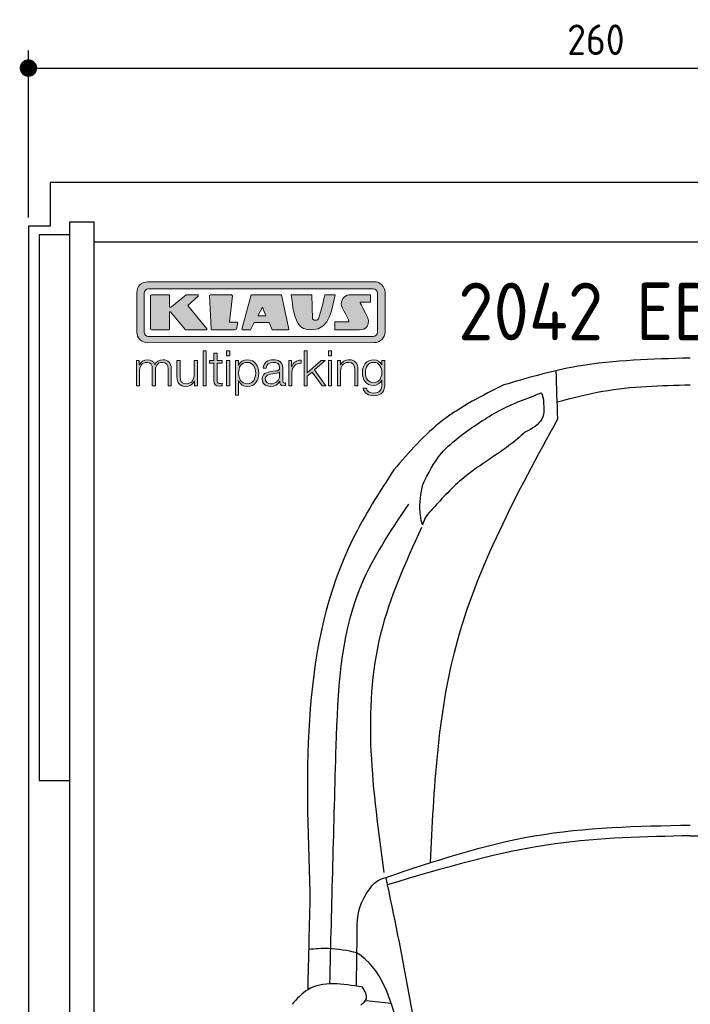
# Model space of a CAD drawing. Header units: millimetres. Extents: x -20 to 3111, y -1049 to 5673.
# Tile 3 of 4: x -20 to 1516, y 3418 to 5673. Entities that reach past the tile are written whole.
import ezdxf

# ---------------------------------------------------------------- set-up
doc = ezdxf.new("R2010")
doc.units = ezdxf.units.MM
for name, color, linetype in [('4', 3, 'Continuous'), ('5', 3, 'Continuous'), ('car', 1, 'Continuous'), ('Logo', 7, 'Continuous')]:
    doc.layers.add(name, color=color, linetype=linetype)
doc.styles.get("Standard").update_dxf_attribs({"font": 'ISOCP.SHX'})
doc.dimstyles.new('GEN-ISO', dxfattribs={"dimscale": 20, "dimtxt": 3.5, "dimasz": 2, "dimexe": 2, "dimexo": 1, "dimgap": 1.5, "dimtad": 1, "dimdec": 1, "dimdsep": 46, "dimtxsty": 'STANDARD', "dimblk": 'PUNKT', "dimcen": 2, "dimclrd": 256, "dimclre": 256, "dimclrt": 2, "dimadec": 0, "dimazin": 0, "dimtp": 0.1, "dimtm": 0.1, "dimtfac": 0.71, "dimtdec": 1, "dimtmove": 2, "dimatfit": 3, "dimldrblk": 'PUNKT', "dimfxl": 1, "dimtolj": 1, "dimarcsym": 0})

# ---------------------------------------------------------------- blocks, each defined once
blk = doc.blocks.new('PUNKT')
at = {"layer": '4', "color": 0, "linetype": 'ByBlock'}
blk.add_line((-0.5, 0), (-1, 0), dxfattribs=at)
at = {"layer": '4', "color": 0, "linetype": 'ByBlock', "const_width": 0.5}
blk.add_lwpolyline([(-0.25, 0, 1), (0.25, 0, 1)], format="xyb", close=True, dxfattribs=at)
blk = doc.blocks.new('*D7')
at = {"layer": '5', "lineweight": -2}
for p, q in [((0, 5220), (0, 5602.1)), ((2600, 5220), (2600, 5602.1)), ((40, 5562.1), (2560, 5562.1))]:
    blk.add_line(p, q, dxfattribs=at)
at = {"layer": 'DEFPOINTS', "color": 0}
for p in [(2600, 5562.1), (0, 5200), (2600, 5200)]:
    blk.add_point(p, dxfattribs=at)
at = {"layer": '5', "lineweight": -2, "xscale": 40, "yscale": 40, "zscale": 40, "rotation": 180}
blk.add_blockref('PUNKT', (0, 5562.1), dxfattribs=at)
at = {"layer": '5', "lineweight": -2, "xscale": 40, "yscale": 40, "zscale": 40}
blk.add_blockref('PUNKT', (2600, 5562.1), dxfattribs=at)
at = {"layer": '5', "color": 2, "insert": (1300, 5627.1), "char_height": 70, "attachment_point": 5}
blk.add_mtext('260', dxfattribs=at)
blk = doc.blocks.new('KLAUS')
at = {"layer": 'Logo'}
h = blk.add_hatch(color=8, dxfattribs=at)
h.dxf.hatch_style = 2
edge = h.paths.add_edge_path()
edge.add_spline(control_points=[(3.6, 29.09), (2.88, 29.09), (2.3, 28.51), (2.3, 27.8), (2.3, 27.8), (2.3, 16.11), (2.3, 16.11), (2.3, 15.39), (2.88, 14.81), (3.6, 14.81), (3.6, 14.81), (71.16, 14.81), (71.16, 14.81), (71.88, 14.81), (72.46, 15.39), (72.46, 16.11), (72.46, 16.11), (72.46, 27.8), (72.46, 27.8), (72.46, 28.51), (71.88, 29.09), (71.16, 29.09), (71.16, 29.09), (3.6, 29.09), (3.6, 29.09), (3.6, 29.09), (3.6, 29.09), (3.6, 29.09)], knot_values=[0, 0, 0, 0, 1, 1, 1, 2, 2, 2, 3, 3, 3, 4, 4, 4, 5, 5, 5, 6, 6, 6, 7, 7, 7, 8, 8, 8, 9, 9, 9, 9], degree=3, periodic=0)
edge = h.paths.add_edge_path()
edge.add_spline(control_points=[(3.35, 31.23), (3.35, 31.23), (71.47, 31.23), (71.47, 31.23), (73.26, 31.23), (74.71, 29.77), (74.71, 27.99), (74.71, 27.99), (74.71, 16.17), (74.71, 16.17), (74.71, 14.38), (73.26, 12.93), (71.47, 12.93), (71.47, 12.93), (3.35, 12.93), (3.35, 12.93), (1.56, 12.93), (0.11, 14.38), (0.11, 16.17), (0.11, 16.17), (0.11, 27.99), (0.11, 27.99), (0.11, 29.77), (1.56, 31.23), (3.35, 31.23), (3.35, 31.23), (3.35, 31.23), (3.35, 31.23)], knot_values=[0, 0, 0, 0, 1, 1, 1, 2, 2, 2, 3, 3, 3, 4, 4, 4, 5, 5, 5, 6, 6, 6, 7, 7, 7, 8, 8, 8, 9, 9, 9, 9], degree=3, periodic=0)
h = blk.add_hatch(color=8, dxfattribs=at)
h.dxf.hatch_style = 2
edge = h.paths.add_edge_path()
edge.add_spline(control_points=[(4.5, 27.33), (4.5, 27.33), (9.7, 27.33), (9.7, 27.33), (9.84, 27.33), (9.96, 27.22), (9.96, 27.08), (9.96, 27.08), (9.96, 23.69), (9.96, 23.69), (9.96, 23.69), (9.94, 23.64), (10.04, 23.59), (10.14, 23.53), (10.2, 23.57), (10.2, 23.57), (10.2, 23.57), (10.51, 23.75), (10.51, 23.75), (10.51, 23.75), (14.94, 27.33), (14.94, 27.33), (14.94, 27.33), (18.41, 27.33), (18.41, 27.33), (18.41, 27.33), (18.49, 27.33), (18.56, 27.2), (18.65, 27.04), (18.53, 26.91), (18.53, 26.91), (18.53, 26.91), (15.49, 24.11), (15.49, 24.11), (15.49, 24.11), (21.14, 17.06), (21.14, 17.06), (21.14, 17.06), (21.13, 16.91), (21.13, 16.91), (21.08, 16.84), (20.99, 16.82), (20.99, 16.82), (20.99, 16.82), (14.7, 16.82), (14.7, 16.82), (14.7, 16.82), (10.26, 22.17), (10.26, 22.17), (10.26, 22.17), (10.19, 22.24), (10.08, 22.21), (9.97, 22.18), (9.96, 22.11), (9.96, 22.11), (9.96, 22.11), (9.96, 17.08), (9.96, 17.08), (9.96, 16.94), (9.84, 16.82), (9.7, 16.82), (9.7, 16.82), (4.5, 16.82), (4.5, 16.82), (4.36, 16.82), (4.25, 16.94), (4.25, 17.08), (4.25, 17.08), (4.25, 27.08), (4.25, 27.08), (4.25, 27.22), (4.36, 27.33), (4.5, 27.33), (4.5, 27.33), (4.5, 27.33), (4.5, 27.33)], knot_values=[0, 0, 0, 0, 1, 1, 1, 2, 2, 2, 3, 3, 3, 4, 4, 4, 5, 5, 5, 6, 6, 6, 7, 7, 7, 8, 8, 8, 9, 9, 9, 10, 10, 10, 11, 11, 11, 12, 12, 12, 13, 13, 13, 14, 14, 14, 15, 15, 15, 16, 16, 16, 17, 17, 17, 18, 18, 18, 19, 19, 19, 20, 20, 20, 21, 21, 21, 22, 22, 22, 23, 23, 23, 24, 24, 24, 25, 25, 25, 25], degree=3, periodic=0)
h = blk.add_hatch(color=8, dxfattribs=at)
h.dxf.hatch_style = 2
h.paths.add_polyline_path([(22.42, 17.06), (21.97, 27.15), (22.24, 27.33), (28.55, 27.33), (28.86, 26.97), (28.01, 19.08), (30.26, 19.07), (30.44, 18.95), (30.08, 16.95), (29.49, 16.82), (22.6, 16.82)])
h = blk.add_hatch(color=8, dxfattribs=at)
h.paths.add_polyline_path([(36.52, 21.01), (38.93, 21.01), (37.87, 23.57)])
h.paths.add_polyline_path([(34.52, 27.33), (43.65, 27.33), (45.76, 16.94), (45.57, 16.82), (40.83, 16.82), (39.89, 18.95), (35.42, 18.95), (34.27, 16.82), (31.78, 16.82), (31.66, 17)])
h = blk.add_hatch(color=8, dxfattribs=at)
h.dxf.hatch_style = 2
edge = h.paths.add_edge_path()
edge.add_spline(control_points=[(52.69, 27.32), (52.69, 27.32), (52.88, 20.14), (52.88, 20.14), (53.01, 19.89), (53.2, 19.77), (53.43, 19.71), (53.91, 19.59), (54.43, 19.57), (54.64, 20.03), (55.23, 21.34), (56.27, 25.45), (56.6, 27.33), (56.6, 27.33), (59.77, 27.33), (59.77, 27.33), (58.77, 23.9), (58.56, 16.82), (52.63, 16.76), (48.72, 16.72), (48.01, 19.35), (47.27, 22.24), (46.89, 23.68), (46.54, 27.33), (46.54, 27.33), (46.54, 27.33), (52.69, 27.32), (52.69, 27.32), (52.69, 27.32), (52.69, 27.32), (52.69, 27.32)], knot_values=[0, 0, 0, 0, 1, 1, 1, 2, 2, 2, 3, 3, 3, 4, 4, 4, 5, 5, 5, 6, 6, 6, 7, 7, 7, 8, 8, 8, 9, 9, 9, 10, 10, 10, 10], degree=3, periodic=0)
h = blk.add_hatch(color=8, dxfattribs=at)
h.dxf.hatch_style = 2
edge = h.paths.add_edge_path()
edge.add_spline(control_points=[(64.46, 27.33), (64.46, 27.33), (70.31, 27.33), (70.31, 27.33), (70.31, 26.52), (70.31, 26.02), (70.31, 25.12), (70.31, 25.12), (67.3, 25.12), (67.3, 25.12), (67.24, 25.04), (67.25, 25.11), (67.25, 24.91), (67.25, 24.88), (69.73, 20.38), (69.73, 19.57), (69.73, 16.4), (67.22, 16.81), (65.9, 16.82), (65.9, 16.82), (59.59, 16.82), (59.59, 16.82), (59.59, 17.76), (59.59, 18.23), (59.59, 19.14), (59.59, 19.14), (63.75, 19.14), (63.75, 19.14), (63.82, 19.22), (63.81, 19.11), (63.81, 19.31), (63.81, 20.32), (61.58, 23.06), (61.58, 24.63), (61.58, 26.33), (62.83, 27.34), (64.46, 27.33), (64.46, 27.33), (64.46, 27.33), (64.46, 27.33)], knot_values=[0, 0, 0, 0, 1, 1, 1, 2, 2, 2, 3, 3, 3, 4, 4, 4, 5, 5, 5, 6, 6, 6, 7, 7, 7, 8, 8, 8, 9, 9, 9, 10, 10, 10, 11, 11, 11, 12, 12, 12, 13, 13, 13, 13], degree=3, periodic=0)
h = blk.add_hatch(color=30, dxfattribs=at)
h.dxf.hatch_style = 2
h.paths.add_polyline_path([(20.07, 0), (20.99, 0), (20.99, 10.45), (20.07, 10.45)])
h = blk.add_hatch(color=30, dxfattribs=at)
h.dxf.hatch_style = 2
edge = h.paths.add_edge_path()
edge.add_spline(control_points=[(24.22, 9.82), (24.22, 9.82), (23.3, 9.82), (23.3, 9.82), (23.3, 9.82), (23.3, 7.55), (23.3, 7.55), (23.3, 7.55), (21.98, 7.55), (21.98, 7.55), (21.98, 7.55), (21.98, 6.78), (21.98, 6.78), (21.98, 6.78), (23.3, 6.78), (23.3, 6.78), (23.3, 6.78), (23.3, 1.61), (23.3, 1.61), (23.28, 0.32), (23.71, -0.09), (24.94, -0.09), (25.22, -0.09), (25.48, -0.06), (25.76, -0.06), (25.76, -0.06), (25.76, 0.73), (25.76, 0.73), (25.5, 0.7), (25.23, 0.69), (24.97, 0.69), (24.31, 0.73), (24.22, 1.08), (24.22, 1.68), (24.22, 1.68), (24.22, 6.78), (24.22, 6.78), (24.22, 6.78), (25.76, 6.78), (25.76, 6.78), (25.76, 6.78), (25.76, 7.55), (25.76, 7.55), (25.76, 7.55), (24.22, 7.55), (24.22, 7.55), (24.22, 7.55), (24.22, 9.82), (24.22, 9.82), (24.22, 9.82), (24.22, 9.82), (24.22, 9.82)], knot_values=[0, 0, 0, 0, 1, 1, 1, 2, 2, 2, 3, 3, 3, 4, 4, 4, 5, 5, 5, 6, 6, 6, 7, 7, 7, 8, 8, 8, 9, 9, 9, 10, 10, 10, 11, 11, 11, 12, 12, 12, 13, 13, 13, 14, 14, 14, 15, 15, 15, 16, 16, 16, 17, 17, 17, 17], degree=3, periodic=0)
h = blk.add_hatch(color=30, dxfattribs=at)
h.paths.add_polyline_path([(27.1, 0), (28.03, 0), (28.03, 7.55), (27.1, 7.55)])
h.paths.add_polyline_path([(27.1, 8.98), (28.03, 8.98), (28.03, 10.45), (27.1, 10.45)])
h = blk.add_hatch(color=30, dxfattribs=at)
h.dxf.hatch_style = 2
h.paths.add_polyline_path([(50.4, 0), (51.32, 0), (51.32, 2.87), (52.82, 4.11), (55.8, 0), (56.96, 0), (53.52, 4.76), (56.74, 7.55), (55.51, 7.55), (51.32, 3.89), (51.32, 10.45), (50.4, 10.45)])
h = blk.add_hatch(color=30, dxfattribs=at)
h.paths.add_polyline_path([(57.74, 0), (58.66, 0), (58.66, 7.55), (57.74, 7.55)])
h.paths.add_polyline_path([(57.74, 8.98), (58.66, 8.98), (58.66, 10.45), (57.74, 10.45)])
h = blk.add_hatch(color=30, dxfattribs=at)
h.dxf.hatch_style = 2
edge = h.paths.add_edge_path()
edge.add_spline(control_points=[(0, 0), (0, 0), (0.92, 0), (0.92, 0), (0.92, 0), (0.92, 4.22), (0.92, 4.22), (0.94, 5.8), (1.58, 7), (3.18, 7), (4.35, 7), (4.77, 6.15), (4.76, 5.12), (4.76, 5.12), (4.76, 0), (4.76, 0), (4.76, 0), (5.68, 0), (5.68, 0), (5.68, 0), (5.68, 4.27), (5.68, 4.27), (5.68, 5.68), (6.14, 7), (7.73, 7), (9.05, 7), (9.52, 6.32), (9.52, 5.08), (9.52, 5.08), (9.52, 0), (9.52, 0), (9.52, 0), (10.44, 0), (10.44, 0), (10.44, 0), (10.44, 5.12), (10.44, 5.12), (10.44, 6.91), (9.59, 7.77), (7.94, 7.77), (6.94, 7.77), (5.99, 7.29), (5.54, 6.3), (5.26, 7.29), (4.36, 7.77), (3.37, 7.77), (2.17, 7.77), (1.38, 7.19), (0.89, 6.28), (0.89, 6.28), (0.85, 6.28), (0.85, 6.28), (0.85, 6.28), (0.85, 7.55), (0.85, 7.55), (0.85, 7.55), (0, 7.55), (0, 7.55), (0, 7.55), (0, 0), (0, 0), (0, 0), (0, 0), (0, 0)], knot_values=[0, 0, 0, 0, 1, 1, 1, 2, 2, 2, 3, 3, 3, 4, 4, 4, 5, 5, 5, 6, 6, 6, 7, 7, 7, 8, 8, 8, 9, 9, 9, 10, 10, 10, 11, 11, 11, 12, 12, 12, 13, 13, 13, 14, 14, 14, 15, 15, 15, 16, 16, 16, 17, 17, 17, 18, 18, 18, 19, 19, 19, 20, 20, 20, 21, 21, 21, 21], degree=3, periodic=0)
h = blk.add_hatch(color=30, dxfattribs=at)
h.dxf.hatch_style = 2
edge = h.paths.add_edge_path()
edge.add_spline(control_points=[(18.31, 7.55), (18.31, 7.55), (17.39, 7.55), (17.39, 7.55), (17.39, 7.55), (17.39, 3.59), (17.39, 3.59), (17.39, 2.05), (16.7, 0.56), (15.12, 0.56), (13.66, 0.56), (13.15, 1.27), (13.1, 2.64), (13.1, 2.64), (13.1, 7.55), (13.1, 7.55), (13.1, 7.55), (12.18, 7.55), (12.18, 7.55), (12.18, 7.55), (12.18, 2.65), (12.18, 2.65), (12.18, 0.89), (12.93, -0.22), (14.83, -0.22), (15.96, -0.22), (16.95, 0.35), (17.44, 1.36), (17.44, 1.36), (17.47, 1.36), (17.47, 1.36), (17.47, 1.36), (17.47, 0), (17.47, 0), (17.47, 0), (18.31, 0), (18.31, 0), (18.31, 0), (18.31, 7.55), (18.31, 7.55), (18.31, 7.55), (18.31, 7.55), (18.31, 7.55)], knot_values=[0, 0, 0, 0, 1, 1, 1, 2, 2, 2, 3, 3, 3, 4, 4, 4, 5, 5, 5, 6, 6, 6, 7, 7, 7, 8, 8, 8, 9, 9, 9, 10, 10, 10, 11, 11, 11, 12, 12, 12, 13, 13, 13, 14, 14, 14, 14], degree=3, periodic=0)
h = blk.add_hatch(color=30, dxfattribs=at)
edge = h.paths.add_edge_path()
edge.add_spline(control_points=[(35.84, 3.78), (35.84, 2.21), (35.12, 0.56), (33.37, 0.56), (31.4, 0.56), (30.72, 2.21), (30.72, 3.78), (30.72, 5.49), (31.33, 7), (33.37, 7), (35.12, 7), (35.84, 5.34), (35.84, 3.78), (35.84, 3.78), (35.84, 3.78), (35.84, 3.78)], knot_values=[0, 0, 0, 0, 1, 1, 1, 2, 2, 2, 3, 3, 3, 4, 4, 4, 5, 5, 5, 5], degree=3, periodic=0)
edge = h.paths.add_edge_path()
edge.add_spline(control_points=[(29.79, -2.8), (29.79, -2.8), (30.72, -2.8), (30.72, -2.8), (30.72, -2.8), (30.72, 1.43), (30.72, 1.43), (30.72, 1.43), (30.74, 1.43), (30.74, 1.43), (31.14, 0.35), (32.24, -0.22), (33.37, -0.22), (35.66, -0.22), (36.76, 1.64), (36.76, 3.78), (36.76, 5.91), (35.66, 7.77), (33.37, 7.77), (32.15, 7.77), (31.1, 7.14), (30.67, 6.12), (30.67, 6.12), (30.64, 6.12), (30.64, 6.12), (30.64, 6.12), (30.64, 7.55), (30.64, 7.55), (30.64, 7.55), (29.79, 7.55), (29.79, 7.55), (29.79, 7.55), (29.79, -2.8), (29.79, -2.8), (29.79, -2.8), (29.79, -2.8), (29.79, -2.8)], knot_values=[0, 0, 0, 0, 1, 1, 1, 2, 2, 2, 3, 3, 3, 4, 4, 4, 5, 5, 5, 6, 6, 6, 7, 7, 7, 8, 8, 8, 9, 9, 9, 10, 10, 10, 11, 11, 11, 12, 12, 12, 12], degree=3, periodic=0)
h = blk.add_hatch(color=30, dxfattribs=at)
edge = h.paths.add_edge_path()
edge.add_spline(control_points=[(43.03, 2.93), (43.04, 1.45), (41.8, 0.56), (40.39, 0.56), (39.53, 0.56), (38.71, 1.13), (38.71, 2.05), (38.71, 3.53), (40.66, 3.51), (42.22, 3.79), (42.47, 3.84), (42.88, 3.91), (43, 4.13), (43, 4.13), (43.03, 4.13), (43.03, 4.13), (43.03, 4.13), (43.03, 2.93), (43.03, 2.93), (43.03, 2.93), (43.03, 2.93), (43.03, 2.93)], knot_values=[0, 0, 0, 0, 1, 1, 1, 2, 2, 2, 3, 3, 3, 4, 4, 4, 5, 5, 5, 6, 6, 6, 7, 7, 7, 7], degree=3, periodic=0)
edge = h.paths.add_edge_path()
edge.add_spline(control_points=[(39.03, 5.24), (39.06, 6.47), (39.91, 7), (41.05, 7), (42.14, 7), (43.03, 6.69), (43.03, 5.45), (43.03, 4.61), (42.6, 4.51), (41.84, 4.42), (39.85, 4.19), (37.79, 4.11), (37.79, 1.99), (37.79, 0.47), (38.93, -0.22), (40.32, -0.22), (41.77, -0.22), (42.43, 0.34), (43.07, 1.32), (43.07, 1.32), (43.1, 1.32), (43.1, 1.32), (43.1, 0.53), (43.25, 0), (44.19, 0), (44.43, 0), (44.58, 0.01), (44.79, 0.06), (44.79, 0.06), (44.79, 0.83), (44.79, 0.83), (44.71, 0.81), (44.6, 0.78), (44.49, 0.78), (44.13, 0.78), (43.95, 0.98), (43.95, 1.33), (43.95, 1.33), (43.95, 5.34), (43.95, 5.34), (43.95, 7.36), (42.5, 7.77), (41.17, 7.77), (39.44, 7.77), (38.2, 7.01), (38.11, 5.24), (38.11, 5.24), (39.03, 5.24), (39.03, 5.24), (39.03, 5.24), (39.03, 5.24), (39.03, 5.24)], knot_values=[0, 0, 0, 0, 1, 1, 1, 2, 2, 2, 3, 3, 3, 4, 4, 4, 5, 5, 5, 6, 6, 6, 7, 7, 7, 8, 8, 8, 9, 9, 9, 10, 10, 10, 11, 11, 11, 12, 12, 12, 13, 13, 13, 14, 14, 14, 15, 15, 15, 16, 16, 16, 17, 17, 17, 17], degree=3, periodic=0)
h = blk.add_hatch(color=30, dxfattribs=at)
h.dxf.hatch_style = 2
edge = h.paths.add_edge_path()
edge.add_spline(control_points=[(45.79, 0), (45.79, 0), (46.71, 0), (46.71, 0), (46.71, 0), (46.71, 4.03), (46.71, 4.03), (46.71, 5.59), (47.85, 6.82), (49.52, 6.73), (49.52, 6.73), (49.52, 7.66), (49.52, 7.66), (48.16, 7.72), (47.14, 7), (46.67, 5.78), (46.67, 5.78), (46.64, 5.78), (46.64, 5.78), (46.64, 5.78), (46.64, 7.55), (46.64, 7.55), (46.64, 7.55), (45.79, 7.55), (45.79, 7.55), (45.79, 7.55), (45.79, 0), (45.79, 0), (45.79, 0), (45.79, 0), (45.79, 0)], knot_values=[0, 0, 0, 0, 1, 1, 1, 2, 2, 2, 3, 3, 3, 4, 4, 4, 5, 5, 5, 6, 6, 6, 7, 7, 7, 8, 8, 8, 9, 9, 9, 10, 10, 10, 10], degree=3, periodic=0)
h = blk.add_hatch(color=30, dxfattribs=at)
h.dxf.hatch_style = 2
edge = h.paths.add_edge_path()
edge.add_spline(control_points=[(60.41, 0), (60.41, 0), (61.33, 0), (61.33, 0), (61.33, 0), (61.33, 4.41), (61.33, 4.41), (61.36, 5.89), (62.24, 7), (63.7, 7), (65.2, 7), (65.62, 6.02), (65.62, 4.71), (65.62, 4.71), (65.62, 0), (65.62, 0), (65.62, 0), (66.54, 0), (66.54, 0), (66.54, 0), (66.54, 4.86), (66.54, 4.86), (66.54, 6.66), (65.9, 7.77), (63.78, 7.77), (62.71, 7.77), (61.7, 7.16), (61.36, 6.25), (61.36, 6.25), (61.33, 6.25), (61.33, 6.25), (61.33, 6.25), (61.33, 7.55), (61.33, 7.55), (61.33, 7.55), (60.41, 7.55), (60.41, 7.55), (60.41, 7.55), (60.41, 0), (60.41, 0), (60.41, 0), (60.41, 0), (60.41, 0)], knot_values=[0, 0, 0, 0, 1, 1, 1, 2, 2, 2, 3, 3, 3, 4, 4, 4, 5, 5, 5, 6, 6, 6, 7, 7, 7, 8, 8, 8, 9, 9, 9, 10, 10, 10, 11, 11, 11, 12, 12, 12, 13, 13, 13, 14, 14, 14, 14], degree=3, periodic=0)
h = blk.add_hatch(color=30, dxfattribs=at)
edge = h.paths.add_edge_path()
edge.add_spline(control_points=[(71.32, 0.86), (69.62, 0.86), (68.83, 2.34), (68.83, 3.86), (68.83, 5.43), (69.56, 7), (71.32, 7), (73.06, 7), (73.75, 5.34), (73.75, 3.86), (73.75, 2.33), (72.91, 0.86), (71.32, 0.86), (71.32, 0.86), (71.32, 0.86), (71.32, 0.86)], knot_values=[0, 0, 0, 0, 1, 1, 1, 2, 2, 2, 3, 3, 3, 4, 4, 4, 5, 5, 5, 5], degree=3, periodic=0)
edge = h.paths.add_edge_path()
edge.add_spline(control_points=[(74.67, 7.55), (74.67, 7.55), (73.75, 7.55), (73.75, 7.55), (73.75, 7.55), (73.75, 6.25), (73.75, 6.25), (73.75, 6.25), (73.72, 6.25), (73.72, 6.25), (73.35, 7.09), (72.41, 7.77), (71.32, 7.77), (69.13, 7.77), (67.9, 6.05), (67.9, 3.97), (67.9, 1.82), (68.9, 0.09), (71.32, 0.09), (72.4, 0.09), (73.29, 0.72), (73.72, 1.64), (73.72, 1.64), (73.75, 1.64), (73.75, 1.64), (73.75, 1.64), (73.75, 0.61), (73.75, 0.61), (73.75, -1.23), (73.01, -2.24), (71.32, -2.24), (70.29, -2.24), (69.31, -1.85), (69.1, -0.73), (69.1, -0.73), (68.18, -0.73), (68.18, -0.73), (68.31, -2.34), (69.81, -3.02), (71.32, -3.02), (73.79, -3.02), (74.65, -1.64), (74.67, 0.61), (74.67, 0.61), (74.67, 7.55), (74.67, 7.55), (74.67, 7.55), (74.67, 7.55), (74.67, 7.55)], knot_values=[0, 0, 0, 0, 1, 1, 1, 2, 2, 2, 3, 3, 3, 4, 4, 4, 5, 5, 5, 6, 6, 6, 7, 7, 7, 8, 8, 8, 9, 9, 9, 10, 10, 10, 11, 11, 11, 12, 12, 12, 13, 13, 13, 14, 14, 14, 15, 15, 15, 16, 16, 16, 16], degree=3, periodic=0)
at = {"layer": 'Logo', "lineweight": 0}
for points in [[(22.42, 17.06), (21.97, 27.15), (22.24, 27.33), (28.55, 27.33), (28.86, 26.97), (28.01, 19.08), (30.26, 19.07), (30.44, 18.95), (30.08, 16.95), (29.49, 16.82), (22.6, 16.82), (22.42, 17.06), (22.42, 17.06)], [(34.52, 27.33), (43.65, 27.33), (45.76, 16.94), (45.57, 16.82), (40.83, 16.82), (39.89, 18.95), (35.42, 18.95), (34.27, 16.82), (31.78, 16.82), (31.66, 17), (34.52, 27.33), (34.52, 27.33)], [(36.52, 21.01), (38.93, 21.01), (37.87, 23.57), (36.52, 21.01), (36.52, 21.01)], [(20.07, 0), (20.99, 0), (20.99, 10.45), (20.07, 10.45), (20.07, 0), (20.07, 0)], [(27.1, 8.98), (28.03, 8.98), (28.03, 10.45), (27.1, 10.45), (27.1, 8.98), (27.1, 8.98)], [(50.4, 0), (51.32, 0), (51.32, 2.87), (52.82, 4.11), (55.8, 0), (56.96, 0), (53.52, 4.76), (56.74, 7.55), (55.51, 7.55), (51.32, 3.89), (51.32, 10.45), (50.4, 10.45), (50.4, 0), (50.4, 0)], [(57.74, 8.98), (58.66, 8.98), (58.66, 10.45), (57.74, 10.45), (57.74, 8.98), (57.74, 8.98)], [(27.1, 0), (28.03, 0), (28.03, 7.55), (27.1, 7.55), (27.1, 0), (27.1, 0)], [(57.74, 0), (58.66, 0), (58.66, 7.55), (57.74, 7.55), (57.74, 0), (57.74, 0)]]:
    blk.add_lwpolyline(points, dxfattribs=at)
for points, knots in [([(3.35, 31.23), (3.35, 31.23), (71.47, 31.23), (71.47, 31.23), (73.26, 31.23), (74.71, 29.77), (74.71, 27.99), (74.71, 27.99), (74.71, 16.17), (74.71, 16.17), (74.71, 14.38), (73.26, 12.93), (71.47, 12.93), (71.47, 12.93), (3.35, 12.93), (3.35, 12.93), (1.56, 12.93), (0.11, 14.38), (0.11, 16.17), (0.11, 16.17), (0.11, 27.99), (0.11, 27.99), (0.11, 29.77), (1.56, 31.23), (3.35, 31.23), (3.35, 31.23), (3.35, 31.23), (3.35, 31.23)], [0, 0, 0, 0, 1, 1, 1, 2, 2, 2, 3, 3, 3, 4, 4, 4, 5, 5, 5, 6, 6, 6, 7, 7, 7, 8, 8, 8, 9, 9, 9, 9]), ([(3.6, 29.09), (2.88, 29.09), (2.3, 28.51), (2.3, 27.8), (2.3, 27.8), (2.3, 16.11), (2.3, 16.11), (2.3, 15.39), (2.88, 14.81), (3.6, 14.81), (3.6, 14.81), (71.16, 14.81), (71.16, 14.81), (71.88, 14.81), (72.46, 15.39), (72.46, 16.11), (72.46, 16.11), (72.46, 27.8), (72.46, 27.8), (72.46, 28.51), (71.88, 29.09), (71.16, 29.09), (71.16, 29.09), (3.6, 29.09), (3.6, 29.09), (3.6, 29.09), (3.6, 29.09), (3.6, 29.09)], [0, 0, 0, 0, 1, 1, 1, 2, 2, 2, 3, 3, 3, 4, 4, 4, 5, 5, 5, 6, 6, 6, 7, 7, 7, 8, 8, 8, 9, 9, 9, 9]), ([(4.5, 27.33), (4.5, 27.33), (9.7, 27.33), (9.7, 27.33), (9.84, 27.33), (9.96, 27.22), (9.96, 27.08), (9.96, 27.08), (9.96, 23.69), (9.96, 23.69), (9.96, 23.69), (9.94, 23.64), (10.04, 23.59), (10.14, 23.53), (10.2, 23.57), (10.2, 23.57), (10.2, 23.57), (10.51, 23.75), (10.51, 23.75), (10.51, 23.75), (14.94, 27.33), (14.94, 27.33), (14.94, 27.33), (18.41, 27.33), (18.41, 27.33), (18.41, 27.33), (18.49, 27.33), (18.56, 27.2), (18.65, 27.04), (18.53, 26.91), (18.53, 26.91), (18.53, 26.91), (15.49, 24.11), (15.49, 24.11), (15.49, 24.11), (21.14, 17.06), (21.14, 17.06), (21.14, 17.06), (21.13, 16.91), (21.13, 16.91), (21.08, 16.84), (20.99, 16.82), (20.99, 16.82), (20.99, 16.82), (14.7, 16.82), (14.7, 16.82), (14.7, 16.82), (10.26, 22.17), (10.26, 22.17), (10.26, 22.17), (10.19, 22.24), (10.08, 22.21), (9.97, 22.18), (9.96, 22.11), (9.96, 22.11), (9.96, 22.11), (9.96, 17.08), (9.96, 17.08), (9.96, 16.94), (9.84, 16.82), (9.7, 16.82), (9.7, 16.82), (4.5, 16.82), (4.5, 16.82), (4.36, 16.82), (4.25, 16.94), (4.25, 17.08), (4.25, 17.08), (4.25, 27.08), (4.25, 27.08), (4.25, 27.22), (4.36, 27.33), (4.5, 27.33), (4.5, 27.33), (4.5, 27.33), (4.5, 27.33)], [0, 0, 0, 0, 1, 1, 1, 2, 2, 2, 3, 3, 3, 4, 4, 4, 5, 5, 5, 6, 6, 6, 7, 7, 7, 8, 8, 8, 9, 9, 9, 10, 10, 10, 11, 11, 11, 12, 12, 12, 13, 13, 13, 14, 14, 14, 15, 15, 15, 16, 16, 16, 17, 17, 17, 18, 18, 18, 19, 19, 19, 20, 20, 20, 21, 21, 21, 22, 22, 22, 23, 23, 23, 24, 24, 24, 25, 25, 25, 25]), ([(52.69, 27.32), (52.69, 27.32), (52.88, 20.14), (52.88, 20.14), (53.01, 19.89), (53.2, 19.77), (53.43, 19.71), (53.91, 19.59), (54.43, 19.57), (54.64, 20.03), (55.23, 21.34), (56.27, 25.45), (56.6, 27.33), (56.6, 27.33), (59.77, 27.33), (59.77, 27.33), (58.77, 23.9), (58.56, 16.82), (52.63, 16.76), (48.72, 16.72), (48.01, 19.35), (47.27, 22.24), (46.89, 23.68), (46.54, 27.33), (46.54, 27.33), (46.54, 27.33), (52.69, 27.32), (52.69, 27.32), (52.69, 27.32), (52.69, 27.32), (52.69, 27.32)], [0, 0, 0, 0, 1, 1, 1, 2, 2, 2, 3, 3, 3, 4, 4, 4, 5, 5, 5, 6, 6, 6, 7, 7, 7, 8, 8, 8, 9, 9, 9, 10, 10, 10, 10]), ([(64.46, 27.33), (64.46, 27.33), (70.31, 27.33), (70.31, 27.33), (70.31, 26.52), (70.31, 26.02), (70.31, 25.12), (70.31, 25.12), (67.3, 25.12), (67.3, 25.12), (67.24, 25.04), (67.25, 25.11), (67.25, 24.91), (67.25, 24.88), (69.73, 20.38), (69.73, 19.57), (69.73, 16.4), (67.22, 16.81), (65.9, 16.82), (65.9, 16.82), (59.59, 16.82), (59.59, 16.82), (59.59, 17.76), (59.59, 18.23), (59.59, 19.14), (59.59, 19.14), (63.75, 19.14), (63.75, 19.14), (63.82, 19.22), (63.81, 19.11), (63.81, 19.31), (63.81, 20.32), (61.58, 23.06), (61.58, 24.63), (61.58, 26.33), (62.83, 27.34), (64.46, 27.33), (64.46, 27.33), (64.46, 27.33), (64.46, 27.33)], [0, 0, 0, 0, 1, 1, 1, 2, 2, 2, 3, 3, 3, 4, 4, 4, 5, 5, 5, 6, 6, 6, 7, 7, 7, 8, 8, 8, 9, 9, 9, 10, 10, 10, 11, 11, 11, 12, 12, 12, 13, 13, 13, 13]), ([(24.22, 9.82), (24.22, 9.82), (23.3, 9.82), (23.3, 9.82), (23.3, 9.82), (23.3, 7.55), (23.3, 7.55), (23.3, 7.55), (21.98, 7.55), (21.98, 7.55), (21.98, 7.55), (21.98, 6.78), (21.98, 6.78), (21.98, 6.78), (23.3, 6.78), (23.3, 6.78), (23.3, 6.78), (23.3, 1.61), (23.3, 1.61), (23.28, 0.32), (23.71, -0.09), (24.94, -0.09), (25.22, -0.09), (25.48, -0.06), (25.76, -0.06), (25.76, -0.06), (25.76, 0.73), (25.76, 0.73), (25.5, 0.7), (25.23, 0.69), (24.97, 0.69), (24.31, 0.73), (24.22, 1.08), (24.22, 1.68), (24.22, 1.68), (24.22, 6.78), (24.22, 6.78), (24.22, 6.78), (25.76, 6.78), (25.76, 6.78), (25.76, 6.78), (25.76, 7.55), (25.76, 7.55), (25.76, 7.55), (24.22, 7.55), (24.22, 7.55), (24.22, 7.55), (24.22, 9.82), (24.22, 9.82), (24.22, 9.82), (24.22, 9.82), (24.22, 9.82)], [0, 0, 0, 0, 1, 1, 1, 2, 2, 2, 3, 3, 3, 4, 4, 4, 5, 5, 5, 6, 6, 6, 7, 7, 7, 8, 8, 8, 9, 9, 9, 10, 10, 10, 11, 11, 11, 12, 12, 12, 13, 13, 13, 14, 14, 14, 15, 15, 15, 16, 16, 16, 17, 17, 17, 17]), ([(0, 0), (0, 0), (0.92, 0), (0.92, 0), (0.92, 0), (0.92, 4.22), (0.92, 4.22), (0.94, 5.8), (1.58, 7), (3.18, 7), (4.35, 7), (4.77, 6.15), (4.76, 5.12), (4.76, 5.12), (4.76, 0), (4.76, 0), (4.76, 0), (5.68, 0), (5.68, 0), (5.68, 0), (5.68, 4.27), (5.68, 4.27), (5.68, 5.68), (6.14, 7), (7.73, 7), (9.05, 7), (9.52, 6.32), (9.52, 5.08), (9.52, 5.08), (9.52, 0), (9.52, 0), (9.52, 0), (10.44, 0), (10.44, 0), (10.44, 0), (10.44, 5.12), (10.44, 5.12), (10.44, 6.91), (9.59, 7.77), (7.94, 7.77), (6.94, 7.77), (5.99, 7.29), (5.54, 6.3), (5.26, 7.29), (4.36, 7.77), (3.37, 7.77), (2.17, 7.77), (1.38, 7.19), (0.89, 6.28), (0.89, 6.28), (0.85, 6.28), (0.85, 6.28), (0.85, 6.28), (0.85, 7.55), (0.85, 7.55), (0.85, 7.55), (0, 7.55), (0, 7.55), (0, 7.55), (0, 0), (0, 0), (0, 0), (0, 0), (0, 0)], [0, 0, 0, 0, 1, 1, 1, 2, 2, 2, 3, 3, 3, 4, 4, 4, 5, 5, 5, 6, 6, 6, 7, 7, 7, 8, 8, 8, 9, 9, 9, 10, 10, 10, 11, 11, 11, 12, 12, 12, 13, 13, 13, 14, 14, 14, 15, 15, 15, 16, 16, 16, 17, 17, 17, 18, 18, 18, 19, 19, 19, 20, 20, 20, 21, 21, 21, 21]), ([(18.31, 7.55), (18.31, 7.55), (17.39, 7.55), (17.39, 7.55), (17.39, 7.55), (17.39, 3.59), (17.39, 3.59), (17.39, 2.05), (16.7, 0.56), (15.12, 0.56), (13.66, 0.56), (13.15, 1.27), (13.1, 2.64), (13.1, 2.64), (13.1, 7.55), (13.1, 7.55), (13.1, 7.55), (12.18, 7.55), (12.18, 7.55), (12.18, 7.55), (12.18, 2.65), (12.18, 2.65), (12.18, 0.89), (12.93, -0.22), (14.83, -0.22), (15.96, -0.22), (16.95, 0.35), (17.44, 1.36), (17.44, 1.36), (17.47, 1.36), (17.47, 1.36), (17.47, 1.36), (17.47, 0), (17.47, 0), (17.47, 0), (18.31, 0), (18.31, 0), (18.31, 0), (18.31, 7.55), (18.31, 7.55), (18.31, 7.55), (18.31, 7.55), (18.31, 7.55)], [0, 0, 0, 0, 1, 1, 1, 2, 2, 2, 3, 3, 3, 4, 4, 4, 5, 5, 5, 6, 6, 6, 7, 7, 7, 8, 8, 8, 9, 9, 9, 10, 10, 10, 11, 11, 11, 12, 12, 12, 13, 13, 13, 14, 14, 14, 14]), ([(29.79, -2.8), (29.79, -2.8), (30.72, -2.8), (30.72, -2.8), (30.72, -2.8), (30.72, 1.43), (30.72, 1.43), (30.72, 1.43), (30.74, 1.43), (30.74, 1.43), (31.14, 0.35), (32.24, -0.22), (33.37, -0.22), (35.66, -0.22), (36.76, 1.64), (36.76, 3.78), (36.76, 5.91), (35.66, 7.77), (33.37, 7.77), (32.15, 7.77), (31.1, 7.14), (30.67, 6.12), (30.67, 6.12), (30.64, 6.12), (30.64, 6.12), (30.64, 6.12), (30.64, 7.55), (30.64, 7.55), (30.64, 7.55), (29.79, 7.55), (29.79, 7.55), (29.79, 7.55), (29.79, -2.8), (29.79, -2.8), (29.79, -2.8), (29.79, -2.8), (29.79, -2.8)], [0, 0, 0, 0, 1, 1, 1, 2, 2, 2, 3, 3, 3, 4, 4, 4, 5, 5, 5, 6, 6, 6, 7, 7, 7, 8, 8, 8, 9, 9, 9, 10, 10, 10, 11, 11, 11, 12, 12, 12, 12]), ([(35.84, 3.78), (35.84, 2.21), (35.12, 0.56), (33.37, 0.56), (31.4, 0.56), (30.72, 2.21), (30.72, 3.78), (30.72, 5.49), (31.33, 7), (33.37, 7), (35.12, 7), (35.84, 5.34), (35.84, 3.78), (35.84, 3.78), (35.84, 3.78), (35.84, 3.78)], [0, 0, 0, 0, 1, 1, 1, 2, 2, 2, 3, 3, 3, 4, 4, 4, 5, 5, 5, 5]), ([(39.03, 5.24), (39.06, 6.47), (39.91, 7), (41.05, 7), (42.14, 7), (43.03, 6.69), (43.03, 5.45), (43.03, 4.61), (42.6, 4.51), (41.84, 4.42), (39.85, 4.19), (37.79, 4.11), (37.79, 1.99), (37.79, 0.47), (38.93, -0.22), (40.32, -0.22), (41.77, -0.22), (42.43, 0.34), (43.07, 1.32), (43.07, 1.32), (43.1, 1.32), (43.1, 1.32), (43.1, 0.53), (43.25, 0), (44.19, 0), (44.43, 0), (44.58, 0.01), (44.79, 0.06), (44.79, 0.06), (44.79, 0.83), (44.79, 0.83), (44.71, 0.81), (44.6, 0.78), (44.49, 0.78), (44.13, 0.78), (43.95, 0.98), (43.95, 1.33), (43.95, 1.33), (43.95, 5.34), (43.95, 5.34), (43.95, 7.36), (42.5, 7.77), (41.17, 7.77), (39.44, 7.77), (38.2, 7.01), (38.11, 5.24), (38.11, 5.24), (39.03, 5.24), (39.03, 5.24), (39.03, 5.24), (39.03, 5.24), (39.03, 5.24)], [0, 0, 0, 0, 1, 1, 1, 2, 2, 2, 3, 3, 3, 4, 4, 4, 5, 5, 5, 6, 6, 6, 7, 7, 7, 8, 8, 8, 9, 9, 9, 10, 10, 10, 11, 11, 11, 12, 12, 12, 13, 13, 13, 14, 14, 14, 15, 15, 15, 16, 16, 16, 17, 17, 17, 17]), ([(45.79, 0), (45.79, 0), (46.71, 0), (46.71, 0), (46.71, 0), (46.71, 4.03), (46.71, 4.03), (46.71, 5.59), (47.85, 6.82), (49.52, 6.73), (49.52, 6.73), (49.52, 7.66), (49.52, 7.66), (48.16, 7.72), (47.14, 7), (46.67, 5.78), (46.67, 5.78), (46.64, 5.78), (46.64, 5.78), (46.64, 5.78), (46.64, 7.55), (46.64, 7.55), (46.64, 7.55), (45.79, 7.55), (45.79, 7.55), (45.79, 7.55), (45.79, 0), (45.79, 0), (45.79, 0), (45.79, 0), (45.79, 0)], [0, 0, 0, 0, 1, 1, 1, 2, 2, 2, 3, 3, 3, 4, 4, 4, 5, 5, 5, 6, 6, 6, 7, 7, 7, 8, 8, 8, 9, 9, 9, 10, 10, 10, 10]), ([(60.41, 0), (60.41, 0), (61.33, 0), (61.33, 0), (61.33, 0), (61.33, 4.41), (61.33, 4.41), (61.36, 5.89), (62.24, 7), (63.7, 7), (65.2, 7), (65.62, 6.02), (65.62, 4.71), (65.62, 4.71), (65.62, 0), (65.62, 0), (65.62, 0), (66.54, 0), (66.54, 0), (66.54, 0), (66.54, 4.86), (66.54, 4.86), (66.54, 6.66), (65.9, 7.77), (63.78, 7.77), (62.71, 7.77), (61.7, 7.16), (61.36, 6.25), (61.36, 6.25), (61.33, 6.25), (61.33, 6.25), (61.33, 6.25), (61.33, 7.55), (61.33, 7.55), (61.33, 7.55), (60.41, 7.55), (60.41, 7.55), (60.41, 7.55), (60.41, 0), (60.41, 0), (60.41, 0), (60.41, 0), (60.41, 0)], [0, 0, 0, 0, 1, 1, 1, 2, 2, 2, 3, 3, 3, 4, 4, 4, 5, 5, 5, 6, 6, 6, 7, 7, 7, 8, 8, 8, 9, 9, 9, 10, 10, 10, 11, 11, 11, 12, 12, 12, 13, 13, 13, 14, 14, 14, 14]), ([(74.67, 7.55), (74.67, 7.55), (73.75, 7.55), (73.75, 7.55), (73.75, 7.55), (73.75, 6.25), (73.75, 6.25), (73.75, 6.25), (73.72, 6.25), (73.72, 6.25), (73.35, 7.09), (72.41, 7.77), (71.32, 7.77), (69.13, 7.77), (67.9, 6.05), (67.9, 3.97), (67.9, 1.82), (68.9, 0.09), (71.32, 0.09), (72.4, 0.09), (73.29, 0.72), (73.72, 1.64), (73.72, 1.64), (73.75, 1.64), (73.75, 1.64), (73.75, 1.64), (73.75, 0.61), (73.75, 0.61), (73.75, -1.23), (73.01, -2.24), (71.32, -2.24), (70.29, -2.24), (69.31, -1.85), (69.1, -0.73), (69.1, -0.73), (68.18, -0.73), (68.18, -0.73), (68.31, -2.34), (69.81, -3.02), (71.32, -3.02), (73.79, -3.02), (74.65, -1.64), (74.67, 0.61), (74.67, 0.61), (74.67, 7.55), (74.67, 7.55), (74.67, 7.55), (74.67, 7.55), (74.67, 7.55)], [0, 0, 0, 0, 1, 1, 1, 2, 2, 2, 3, 3, 3, 4, 4, 4, 5, 5, 5, 6, 6, 6, 7, 7, 7, 8, 8, 8, 9, 9, 9, 10, 10, 10, 11, 11, 11, 12, 12, 12, 13, 13, 13, 14, 14, 14, 15, 15, 15, 16, 16, 16, 16]), ([(71.32, 0.86), (69.62, 0.86), (68.83, 2.34), (68.83, 3.86), (68.83, 5.43), (69.56, 7), (71.32, 7), (73.06, 7), (73.75, 5.34), (73.75, 3.86), (73.75, 2.33), (72.91, 0.86), (71.32, 0.86), (71.32, 0.86), (71.32, 0.86), (71.32, 0.86)], [0, 0, 0, 0, 1, 1, 1, 2, 2, 2, 3, 3, 3, 4, 4, 4, 5, 5, 5, 5]), ([(43.03, 2.93), (43.04, 1.45), (41.8, 0.56), (40.39, 0.56), (39.53, 0.56), (38.71, 1.13), (38.71, 2.05), (38.71, 3.53), (40.66, 3.51), (42.22, 3.79), (42.47, 3.84), (42.88, 3.91), (43, 4.13), (43, 4.13), (43.03, 4.13), (43.03, 4.13), (43.03, 4.13), (43.03, 2.93), (43.03, 2.93), (43.03, 2.93), (43.03, 2.93), (43.03, 2.93)], [0, 0, 0, 0, 1, 1, 1, 2, 2, 2, 3, 3, 3, 4, 4, 4, 5, 5, 5, 6, 6, 6, 7, 7, 7, 7])]:
    blk.add_open_spline(points, degree=3, knots=knots, dxfattribs=at)

msp = doc.modelspace()

# ---------------------------------------------------------------- linework, layer by layer
msp.add_line((2450, 5163.5), (150, 5163.5))
msp.add_lwpolyline([(2600, 5200), (2550, 5200), (2550, 5300), (50, 5300), (50, 5200), (0, 5200), (0, 1400), (50, 1400), (50, 0), (2550, 0), (2550, 1400), (2600, 1400)], close=True)
for points in [[(95, 5210), (150, 5210), (150, 30), (122.5, 30)], [(95, 250), (95, 5210)], [(150, 5210), (150, 30)], [(95, 5180), (25, 5180), (25, 3930), (95, 3930)]]:
    msp.add_lwpolyline(points)
at = {"layer": 'car'}
for p, q in [((1516.31, 4897.92), (1498.38, 4897.57)), ((772.6, 3426.82), (831.17, 3420.45))]:
    msp.add_line(p, q, dxfattribs=at)
for points, knots in [([(1498.38, 4897.57), (1412.82, 4894.91), (1273.64, 4890.56), (1140.37, 4851.44), (1089.03, 4836.37)], [0, 0, 0, 0, 255.3446186, 415.3287853, 415.3287853, 415.3287853, 415.3287853]), ([(1089.03, 4836.37), (1040.14, 4812.06), (943.39, 4763.95), (872.4, 4682.53), (837.28, 4642.24)], [0, 0, 0, 0, 162.017862, 320.6852105, 320.6852105, 320.6852105, 320.6852105]), ([(1211.43, 4797.64), (1246.08, 4806.69), (1345.72, 4832.72), (1448.96, 4835.18), (1516.31, 4836.79)], [0, 0, 0, 0, 107.1604304, 308.2153593, 308.2153593, 308.2153593, 308.2153593]), ([(991.02, 4720.43), (1019.25, 4740.71), (1076.1, 4781.55), (1141.78, 4805.74), (1174.85, 4817.93)], [0, 0, 0, 0, 103.7623244, 208.9412492, 208.9412492, 208.9412492, 208.9412492]), ([(1178.87, 4806.65), (1180.91, 4788.99), (1184.98, 4753.71), (1153.84, 4736.64), (1138.28, 4728.11)], [0, 0, 0, 0, 48.4832555, 96.8863473, 96.8863473, 96.8863473, 96.8863473]), ([(1178.87, 4806.65), (1178.64, 4809.7), (1178.31, 4813.94), (1175.6, 4817.06), (1174.85, 4817.93)], [0, 0, 0, 0, 8.8064606, 12.2062148, 12.2062148, 12.2062148, 12.2062148]), ([(920.88, 3742.02), (929.17, 3910.59), (946.91, 4271.49), (1120.33, 4589.39), (1212.75, 4758.81)], [0, 0, 0, 0, 499.7846063, 1070.0543498, 1070.0543498, 1070.0543498, 1070.0543498]), ([(903.41, 4608.64), (915.89, 4633.83), (937.45, 4677.37), (975.14, 4707.66), (991.02, 4720.43)], [0, 0, 0, 0, 83.0373225, 143.509417, 143.509417, 143.509417, 143.509417]), ([(1138.28, 4728.11), (1125.88, 4717.63), (1081.25, 4679.91), (1000.15, 4633.86), (948.61, 4577.58), (925.71, 4552.58)], [0, 0, 0, 0, 48.6760331, 175.256414, 276.4430292, 276.4430292, 276.4430292, 276.4430292]), ([(837.28, 4642.24), (803.76, 4590.16), (621.73, 4307.28), (634.55, 3958.12), (645, 3673.24)], [0, 0, 0, 0, 184.2381467, 1000.6887944, 1000.6887944, 1000.6887944, 1000.6887944]), ([(902.49, 4516.17), (900.25, 4525.92), (893.24, 4556.44), (899.29, 4587.5), (903.41, 4608.64)], [0, 0, 0, 0, 29.7987836, 93.2814867, 93.2814867, 93.2814867, 93.2814867]), ([(704.88, 4009.81), (709.48, 4132.87), (717, 4334.09), (828.15, 4499.3), (871.32, 4563.48)], [0, 0, 0, 0, 359.5714781, 587.9451266, 587.9451266, 587.9451266, 587.9451266]), ([(925.71, 4552.58), (920.24, 4546.87), (910.07, 4536.25), (904.89, 4522.52), (902.49, 4516.17)], [0, 0, 0, 0, 23.4297378, 43.57791, 43.57791, 43.57791, 43.57791]), ([(900.33, 4509.74), (863.93, 4429.51), (751.22, 4181.08), (788.82, 3905.84), (814.28, 3719.47)], [0, 0, 0, 0, 260.8153839, 807.6577707, 807.6577707, 807.6577707, 807.6577707]), ([(818.45, 3708.32), (930.81, 3745.86), (1157.27, 3821.51), (1396.01, 3825.99), (1516.29, 3828.25)], [0, 0, 0, 0, 353.1593885, 711.7469693, 711.7469693, 711.7469693, 711.7469693]), ([(1516.29, 3803.72), (1412.57, 3801.58), (1176.26, 3796.69), (949.38, 3729.23), (822.09, 3691.38)], [0, 0, 0, 0, 309.9080612, 706.0341419, 706.0341419, 706.0341419, 706.0341419]), ([(1516.29, 3803.72), (1620.02, 3801.57), (1856.32, 3796.69), (2083.2, 3729.21), (2210.49, 3691.36)], [0, 0, 0, 0, 309.9080612, 706.0341419, 706.0341419, 706.0341419, 706.0341419]), ([(786.88, 3688.99), (791.01, 3693.15), (799.93, 3702.14), (811.98, 3706.16), (818.45, 3708.32)], [0, 0, 0, 0, 17.3560071, 37.4831907, 37.4831907, 37.4831907, 37.4831907]), ([(818.45, 3708.32), (819.66, 3702.67), (858.55, 3522.06), (890.39, 3340.02), (921.23, 3163.68)], [0, 0, 0, 0, 17.3299427, 554.2607171, 554.2607171, 554.2607171, 554.2607171]), ([(753.11, 3568.37), (752.88, 3597.34), (752.52, 3641.65), (778.04, 3676.81), (786.88, 3688.99)], [0, 0, 0, 0, 83.6327793, 127.948441, 127.948441, 127.948441, 127.948441]), ([(752.57, 3535.87), (730.94, 3540.26), (694.32, 3547.69), (657.16, 3544.62), (641.95, 3543.36)], [0, 0, 0, 0, 65.7646495, 111.3530625, 111.3530625, 111.3530625, 111.3530625]), ([(894.24, 3098.8), (880.56, 3188.27), (851.62, 3377.61), (807.37, 3499.8), (752.57, 3535.87)], [0, 0, 0, 0, 271.1433691, 573.8124327, 573.8124327, 573.8124327, 573.8124327]), ([(765.29, 3457.06), (719.49, 3464.45), (655.89, 3474.7), (615.26, 3430.18), (603.89, 3417.72)], [0, 0, 0, 0, 125.6510702, 174.4800659, 174.4800659, 174.4800659, 174.4800659]), ([(761.4, 3416.04), (766.93, 3420.47), (780.73, 3431.48), (771.07, 3447.48), (765.29, 3457.06)], [0, 0, 0, 0, 19.0460163, 47.4389508, 47.4389508, 47.4389508, 47.4389508])]:
    msp.add_open_spline(points, degree=3, knots=knots, dxfattribs=at)
for points in [[(1212.75, 4758.81), (1211.5, 4795.56), (1210.25, 4832.31), (1209.01, 4869.06)], [(690.58, 3464.48), (695.02, 3646.26), (699.95, 3828.03), (704.88, 4009.81)], [(645, 3673.24), (643.26, 3599.09), (641.51, 3524.95), (639.8, 3450.81)], [(751.29, 3459.29), (751.9, 3495.65), (752.5, 3532.01), (753.11, 3568.37)]]:
    msp.add_open_spline(points, degree=3, dxfattribs=at)

# ---------------------------------------------------------------- block references
at = {"layer": 'Logo', "xscale": 7.622047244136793, "yscale": 7.622047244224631, "zscale": 7.622047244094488, "rotation": 0.0110702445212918}
msp.add_blockref('KLAUS', (247.48, 4834.6), dxfattribs=at)

# ---------------------------------------------------------------- texts
msp.add_text('2042 EB LP=230', height=132).set_placement((984.36, 4938.68))

# ---------------------------------------------------------------- dimensions: what is measured, and where the dimension line sits
at = {"layer": '5'}
dim = msp.add_linear_dim(base=(2600, 5562.06), p1=(0, 5200), p2=(2600, 5200), dimstyle='GEN-ISO', override={"dimlfac": 0.1, "dimtolj": 0}, dxfattribs=at)
dim.commit()
dim.dimension.update_dxf_attribs({"geometry": '*D7', "text_midpoint": (1300, 5627.06)})

doc.saveas('drawing.dxf')
